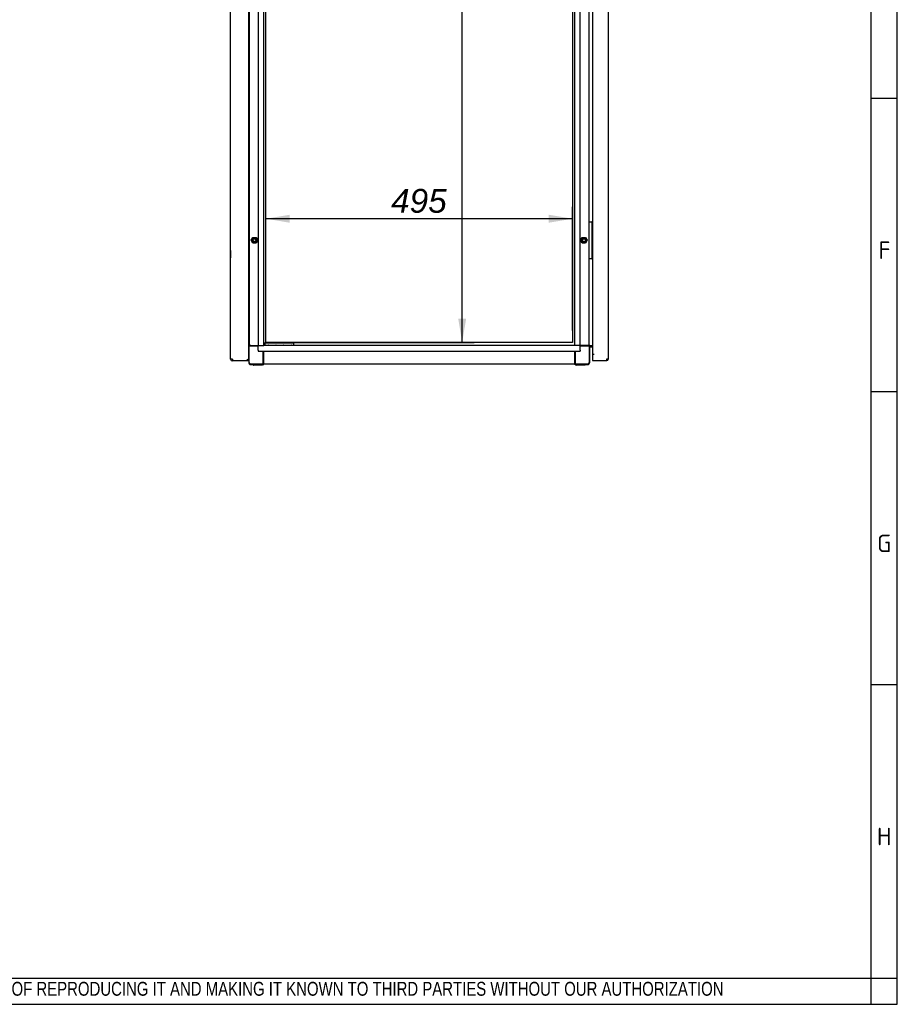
# Paper-space layout 'Layout1' of a CAD drawing. Extents: x 87 to 5769, y 148 to 4026.
# Tile 7 of 10: x 4352 to 5769, y 153 to 1744. Entities that reach past the tile are written whole.
import ezdxf
from ezdxf.lldxf.tags import DXFTag

# ---------------------------------------------------------------- set-up
doc = ezdxf.new("R2010")
doc.units = 0
doc.header["$LTSCALE"] = 14
doc.layers.get('0').update_dxf_attribs({"linetype": 'CONTINUOUS'})
for name, color, linetype in [('_TRANSLATION', 7, 'CONTINUOUS'), ('AE00198_03', 7, 'CONTINUOUS'), ('AE00219_00', 7, 'CONTINUOUS'), ('AE00219_03', 7, 'CONTINUOUS'), ('AE00368_00', 7, 'CONTINUOUS'), ('AE00500_10', 7, 'CONTINUOUS'), ('DEFAULT', 7, 'CONTINUOUS'), ('DV3__TRANSLATION', 7, 'CONTINUOUS'), ('F0000000_08', 7, 'CONTINUOUS'), ('F0000002_97', 7, 'CONTINUOUS'), ('F0000002_98', 7, 'CONTINUOUS'), ('M0000000_06', 7, 'CONTINUOUS'), ('M0000000_29', 7, 'CONTINUOUS'), ('M0000000_39', 7, 'CONTINUOUS'), ('M0000000_57', 7, 'CONTINUOUS'), ('M0000001_25', 7, 'CONTINUOUS')]:
    doc.layers.add(name, color=color, linetype=linetype)
doc.styles.add('SEACAD_ARIAL', font='arial.ttf')
doc.styles.add('SEACAD_ARIALI', font='ariali.ttf')
tags = doc.linetypes.add('CENTER2', pattern=[28.575, 19.05, -3.175, 3.175, -3.175]).pattern_tags.tags
tags[10:11] = [DXFTag(74, 4), DXFTag(75, 0), DXFTag(340, '0'), DXFTag(46, 0.0), DXFTag(50, 0.0), DXFTag(44, 0.0), DXFTag(45, 0.0)]
tags[8:9] = [DXFTag(74, 4), DXFTag(75, 0), DXFTag(340, '0'), DXFTag(46, 0.0), DXFTag(50, 0.0), DXFTag(44, 0.0), DXFTag(45, 0.0)]
tags[6:7] = [DXFTag(74, 4), DXFTag(75, 0), DXFTag(340, '0'), DXFTag(46, 0.0), DXFTag(50, 0.0), DXFTag(44, 0.0), DXFTag(45, 0.0)]
tags[4:5] = [DXFTag(74, 4), DXFTag(75, 0), DXFTag(340, '0'), DXFTag(46, 0.0), DXFTag(50, 0.0), DXFTag(44, 0.0), DXFTag(45, 0.0)]
doc.dimstyles.new('ISO', dxfattribs={"dimtxt": 16.5, "dimasz": 16.5, "dimexe": 8.25, "dimexo": 8.25, "dimgap": 4.125, "dimtad": 1, "dimdec": 1, "dimtxsty": 'SEACAD_ARIAL', "dimblk1": '_SE_FILLED', "dimblk2": '_SE_FILLED', "dimsah": 1, "dimcen": 8.25, "dimazin": 3, "dimtfac": 0.7, "dimtdec": 3, "dimtmove": 0, "dimatfit": 3})

# ---------------------------------------------------------------- blocks, each defined once
blk = doc.blocks.new('DMBLK30')
at = {"layer": '_TRANSLATION', "linetype": 'CONTINUOUS'}
for points in [[(5073.2, 2914.1), (5066.7, 2952.6), (5060.3, 2914.1)], [(5073.2, 1261.1), (5060.3, 1261.1), (5066.7, 1222.6)]]:
    blk.add_hatch(color=7, dxfattribs=at).paths.add_polyline_path(points)
at = {"layer": '_TRANSLATION', "color": 7, "linetype": 'CONTINUOUS'}
for p, q in [((4769.1, 2952.6), (5086, 2952.6)), ((5066.7, 1222.6), (5066.7, 2952.6)), ((4769.1, 1222.6), (5086, 1222.6))]:
    blk.add_line(p, q, dxfattribs=at)
at = {"layer": '_TRANSLATION', "color": 7, "linetype": 'CONTINUOUS', "style": 'SEACAD_ARIALI'}
blk.add_text('1730', height=38.5, rotation=90, dxfattribs=at).set_placement((5057.1, 2027.7))
blk = doc.blocks.new('_SE_FILLED')
at = {"color": 0}
blk.add_line((0, 0), (-1, 0), dxfattribs=at)
blk.add_solid([(0, 0), (-1, -0.1665), (-1, 0.1665), (0, 0)], dxfattribs=at)
blk = doc.blocks.new('DMBLK31')
at = {"layer": '_TRANSLATION', "linetype": 'CONTINUOUS'}
for points in [[(4788.4, 1428.8), (4749.9, 1422.4), (4788.4, 1415.9)], [(5206.4, 1428.8), (5206.4, 1415.9), (5244.9, 1422.4)]]:
    blk.add_hatch(color=7, dxfattribs=at).paths.add_polyline_path(points)
at = {"layer": '_TRANSLATION', "color": 7, "linetype": 'CONTINUOUS'}
for p, q in [((4749.9, 1241.8), (4749.9, 1441.6)), ((5244.9, 1241.8), (5244.9, 1441.6)), ((5244.9, 1422.4), (4749.9, 1422.4))]:
    blk.add_line(p, q, dxfattribs=at)
at = {"layer": '_TRANSLATION', "color": 7, "linetype": 'CONTINUOUS', "style": 'SEACAD_ARIALI'}
blk.add_text('495', height=38.5, dxfattribs=at).set_placement((4952, 1432))

psp = doc.layouts.get("Layout1")

# ---------------------------------------------------------------- linework, layer by layer
at = {"color": 7, "linetype": 'CONTINUOUS'}
for p, q in [((5769.29, 153.43), (5769.29, 4026.24)), ((5769.29, 1616.33), (5726.89, 1616.33)), ((5769.29, 1142.83), (5726.89, 1142.83)), ((5769.29, 669.33), (5726.89, 669.33)), ((87.28, 153.43), (5769.29, 153.43))]:
    psp.add_line(p, q, dxfattribs=at)
at = {"layer": 'AE00198_03', "color": 7, "linetype": 'CONTINUOUS'}
for p, q in [((5277.05, 1415.35), (5276.35, 1415.35)), ((5276.35, 1404.85), (5277.05, 1404.85)), ((5277.05, 1404.85), (5277.05, 1415.35)), ((5277.05, 1370.35), (5276.35, 1370.35)), ((5277.05, 1359.85), (5277.05, 1370.35)), ((5276.35, 1359.85), (5277.05, 1359.85))]:
    psp.add_line(p, q, dxfattribs=at)
for centre, start, end in [((5271.68, 1409.42), 44.85503, 47.82528), ((5271.68, 1410.78), 312.17472, 315.14497), ((5271.68, 1364.42), 44.85503, 47.82528), ((5271.68, 1365.78), 312.17472, 315.14497)]:
    psp.add_arc(centre, 8, start, end, dxfattribs=at)
at = {"layer": 'AE00219_00', "color": 7, "linetype": 'CONTINUOUS'}
for p, q in [((4756.53, 1218.1), (4756.85, 1217.8)), ((4762.85, 1217.8), (4756.85, 1217.8)), ((4756.85, 1217.8), (4756.85, 1217.6)), ((4762.85, 1217.8), (4763.18, 1218.1)), ((4762.85, 1217.6), (4762.85, 1217.8)), ((4781.53, 1218.1), (4781.85, 1217.8)), ((4787.85, 1217.8), (4781.85, 1217.8)), ((4781.85, 1217.8), (4781.85, 1217.6)), ((4787.85, 1217.8), (4788.18, 1218.1)), ((4787.85, 1217.6), (4787.85, 1217.8))]:
    psp.add_line(p, q, dxfattribs=at)
at = {"layer": 'AE00219_03', "color": 7, "linetype": 'CONTINUOUS'}
for p, q in [((4692.65, 1371.1), (4692.65, 1359.1)), ((4692.85, 1371.1), (4692.65, 1371.1)), ((4692.65, 1359.1), (4692.85, 1359.1))]:
    psp.add_line(p, q, dxfattribs=at)
at = {"layer": 'AE00368_00', "color": 7, "linetype": 'CONTINUOUS'}
for p, q in [((4749.65, 1218.1), (4749.65, 1217.6)), ((4770.05, 1217.6), (4770.05, 1218.1)), ((4774.65, 1218.1), (4774.65, 1217.6)), ((4795.05, 1218.1), (4794.35, 1218.1)), ((4795.05, 1217.6), (4795.05, 1218.1))]:
    psp.add_line(p, q, dxfattribs=at)
for centre, start, end in [((4753.45, 1217.4), 16.60155, 90), ((4766.25, 1217.4), 90, 163.39845), ((4778.45, 1217.4), 16.60155, 90), ((4791.25, 1217.4), 90, 163.39845)]:
    psp.add_arc(centre, 0.7, start, end, dxfattribs=at)
at = {"layer": 'AE00500_10', "color": 7, "linetype": 'CONTINUOUS'}
for p, q in [((4722.35, 1414.8), (4722.85, 1414.8)), ((4722.85, 1405.4), (4722.35, 1405.4)), ((4725.94, 1387.62), (4728.63, 1392.27)), ((4728.63, 1382.92), (4725.94, 1387.57)), ((4727.02, 1387.6), (4729.19, 1391.35)), ((4729.19, 1383.85), (4727.02, 1387.6)), ((4728.67, 1392.3), (4734.04, 1392.3)), ((4729.19, 1391.35), (4733.52, 1391.35)), ((4733.52, 1383.85), (4729.19, 1383.85)), ((4733.52, 1391.35), (4735.68, 1387.6)), ((4735.68, 1387.6), (4733.52, 1383.85)), ((4734.08, 1392.27), (4736.77, 1387.62)), ((4736.77, 1387.57), (4734.08, 1382.92)), ((5257.94, 1387.62), (5260.63, 1392.27)), ((5260.63, 1382.92), (5257.94, 1387.57)), ((5259.02, 1387.6), (5261.19, 1391.35)), ((5261.19, 1383.85), (5259.02, 1387.6)), ((5260.67, 1392.3), (5266.04, 1392.3)), ((5261.19, 1391.35), (5265.52, 1391.35)), ((5265.52, 1383.85), (5261.19, 1383.85)), ((5265.52, 1391.35), (5267.68, 1387.6)), ((5267.68, 1387.6), (5265.52, 1383.85)), ((5266.08, 1392.27), (5268.77, 1387.62)), ((5268.77, 1387.57), (5266.08, 1382.92)), ((4722.35, 1369.8), (4722.85, 1369.8)), ((4734.04, 1382.9), (4728.67, 1382.9)), ((5266.04, 1382.9), (5260.67, 1382.9)), ((4722.85, 1360.4), (4722.35, 1360.4))]:
    psp.add_line(p, q, dxfattribs=at)
for centre in [(4731.35, 1387.6), (5263.35, 1387.6)]:
    psp.add_circle(centre, 2.46, dxfattribs=at)
for centre, radius, start, end in [((4725.98, 1387.6), 0.05, 150, 210), ((4731.35, 1387.6), 3, 75, 15), ((4728.67, 1392.25), 0.05, 90, 150), ((4734.04, 1392.25), 0.05, 30, 90), ((4736.72, 1387.6), 0.05, 330, 30), ((5257.98, 1387.6), 0.05, 150, 210), ((5263.35, 1387.6), 3, 75, 15), ((5260.67, 1392.25), 0.05, 90, 150), ((5266.04, 1392.25), 0.05, 30, 90), ((5268.72, 1387.6), 0.05, 330, 30), ((4728.67, 1382.95), 0.05, 210, 270), ((4734.04, 1382.95), 0.05, 270, 330), ((5260.67, 1382.95), 0.05, 210, 270), ((5266.04, 1382.95), 0.05, 270, 330)]:
    psp.add_arc(centre, radius, start, end, dxfattribs=at)
at = {"layer": 'DEFAULT', "color": 7, "linetype": 'CONTINUOUS'}
for p, q in [((5726.89, 153.43), (5726.89, 4026.24)), ((87.28, 195.83), (5769.29, 195.83))]:
    psp.add_line(p, q, dxfattribs=at)
at = {"layer": 'DV3__TRANSLATION', "color": 7, "linetype": 'CENTER2'}
for p, q in [((4749.85, 1222.6), (4749.85, 2952.6)), ((5244.85, 2952.6), (5244.85, 1222.6)), ((5244.85, 1222.6), (4749.85, 1222.6))]:
    psp.add_line(p, q, dxfattribs=at)
at = {"layer": 'F0000000_08', "color": 7, "linetype": 'CONTINUOUS'}
for p, q in [((5271.85, 1358.1), (5271.85, 1417.1)), ((5272.35, 1417.6), (5272.85, 1417.6)), ((5272.85, 1417.6), (5275.35, 1417.6)), ((5275.35, 1417.6), (5275.85, 1417.6)), ((5275.85, 1417.6), (5275.95, 1417.6)), ((5276.1, 1417.6), (5275.95, 1417.6)), ((5276.35, 1417.1), (5276.35, 1358.1)), ((5276.5, 1417.4), (5277.35, 1416.26)), ((5272.85, 1357.6), (5272.35, 1357.6)), ((5275.35, 1357.6), (5272.85, 1357.6)), ((5275.85, 1357.6), (5275.35, 1357.6)), ((5275.95, 1357.6), (5275.85, 1357.6)), ((5277.35, 1358.93), (5276.5, 1357.8))]:
    psp.add_line(p, q, dxfattribs=at)
for centre, start, end in [((5272.35, 1417.1), 90, 180), ((5275.85, 1417.1), 0, 90), ((5276.1, 1417.1), 36.8699, 90), ((5272.35, 1358.1), 180, 270), ((5275.85, 1358.1), 270, 0), ((5276.1, 1358.1), 270, 323.1301)]:
    psp.add_arc(centre, 0.5, start, end, dxfattribs=at)
at = {"layer": 'F0000002_97', "color": 7, "linetype": 'CONTINUOUS'}
for p, q in [((4692.85, 1195.4), (4692.85, 2979.8)), ((4722.35, 1194.1), (4722.35, 2981.1)), ((4695.65, 1195.4), (4692.85, 1195.4)), ((4720.85, 1194.1), (4719.55, 1195.4)), ((4720.85, 1194.1), (4719.55, 1195.4)), ((4720.85, 1192.6), (4720.85, 1194.1)), ((4722.35, 1194.1), (4720.85, 1194.1)), ((4722.35, 1194.1), (4720.85, 1194.1)), ((4722.35, 1192.6), (4722.35, 1194.1)), ((4695.65, 1192.6), (4695.67, 1192.6)), ((4720.85, 1192.6), (4695.67, 1192.6)), ((4722.35, 1192.6), (4720.85, 1192.6))]:
    psp.add_line(p, q, dxfattribs=at)
for centre, radius, start, end in [((4695.65, 1195.4), 2.8, 180, 270), ((4869.65, 1195.24), 174, 179.94822, 180.87028)]:
    psp.add_arc(centre, radius, start, end, dxfattribs=at)
at = {"layer": 'F0000002_98', "color": 7, "linetype": 'CONTINUOUS'}
for p, q in [((5302.85, 1195.9), (5302.85, 2979.3)), ((5277.35, 2972.1), (5277.35, 1203.1)), ((5279.6, 1203.1), (5277.35, 1203.1)), ((5279.65, 1203.09), (5277.35, 1203.09)), ((5277.35, 1203.09), (5277.35, 1195.9)), ((5277.35, 1195.9), (5277.35, 1193.1)), ((5277.35, 1193.1), (5300.03, 1193.1)), ((5279.6, 1203.1), (5279.65, 1203.1)), ((5279.65, 1203.1), (5279.65, 1203.09)), ((5300.05, 1193.1), (5300.03, 1193.1)), ((5300.05, 1195.9), (5302.85, 1195.9))]:
    psp.add_line(p, q, dxfattribs=at)
for centre, radius, start, end in [((5126.06, 1195.74), 174, 359.12972, 0.05178), ((5300.05, 1195.9), 2.8, 270.00213, 359.99787)]:
    psp.add_arc(centre, radius, start, end, dxfattribs=at)
at = {"layer": 'M0000000_06', "color": 7, "linetype": 'CONTINUOUS'}
for p, q in [((4725.35, 1217.6), (4722.35, 1217.6)), ((4725.35, 1216.6), (4722.35, 1216.6)), ((4722.85, 1190.1), (4722.85, 1216.6)), ((4725.35, 1217.6), (4737.35, 1217.6)), ((4737.35, 1216.6), (4725.35, 1216.6)), ((5269.35, 1217.6), (5257.35, 1217.6)), ((5269.35, 1216.6), (5257.35, 1216.6)), ((5272.6, 1217.6), (5269.35, 1217.6)), ((5272.6, 1216.6), (5269.35, 1216.6)), ((5271.85, 1216.6), (5271.85, 1190.1)), ((5272.6, 1216.6), (5272.6, 1217.6)), ((5272.6, 1190.1), (5272.6, 1216.6)), ((4722.1, 1194.1), (4722.1, 1194.1)), ((4745.35, 1190.1), (4745.35, 1208.6)), ((4746.35, 1190.1), (4746.35, 1208.6)), ((5248.35, 1208.6), (5248.35, 1190.1)), ((5249.35, 1208.6), (5249.35, 1190.1)), ((4722.1, 1192.6), (4722.1, 1190.1)), ((4745.35, 1187.6), (4725.35, 1187.6)), ((4725.35, 1186.85), (4729.35, 1186.85)), ((4729.35, 1185.85), (4729.35, 1187.6)), ((4731.35, 1185.6), (4729.6, 1185.6)), ((4742.35, 1185.6), (4731.35, 1185.6)), ((4744.1, 1185.6), (4742.35, 1185.6)), ((4744.35, 1185.85), (4744.35, 1187.6)), ((4744.35, 1186.85), (4745.35, 1186.85)), ((4745.35, 1186.85), (4745.35, 1190.1)), ((4745.35, 1186.85), (4746.35, 1186.85)), ((4746.35, 1186.85), (4746.35, 1190.1)), ((5248.35, 1190.1), (5248.35, 1186.85)), ((5249.35, 1186.85), (5248.35, 1186.85)), ((5249.35, 1190.1), (5249.35, 1186.85)), ((5269.35, 1187.6), (5249.35, 1187.6)), ((5249.35, 1186.85), (5250.35, 1186.85)), ((5250.35, 1185.85), (5250.35, 1187.6)), ((5252.35, 1185.6), (5250.6, 1185.6)), ((5263.35, 1185.6), (5252.35, 1185.6)), ((5265.1, 1185.6), (5263.35, 1185.6)), ((5265.35, 1185.85), (5265.35, 1187.6)), ((5265.35, 1186.85), (5269.35, 1186.85))]:
    psp.add_line(p, q, dxfattribs=at)
for centre, radius, start, end in [((4725.35, 1190.1), 3.25, 180, 270), ((4725.35, 1190.1), 2.5, 180, 270), ((4729.6, 1185.85), 0.25, 180, 270), ((4744.1, 1185.85), 0.25, 270, 0), ((5250.6, 1185.85), 0.25, 180, 270), ((5265.1, 1185.85), 0.25, 270, 0), ((5269.35, 1190.1), 2.5, 270, 0), ((5269.35, 1190.1), 3.25, 270, 0)]:
    psp.add_arc(centre, radius, start, end, dxfattribs=at)
at = {"layer": 'M0000000_29', "color": 7, "linetype": 'CONTINUOUS'}
for p, q in [((4722.85, 2957.6), (4722.85, 1217.6)), ((4737.35, 2957.6), (4737.35, 1217.6)), ((4746.35, 1217.6), (4746.35, 2957.6)), ((5248.35, 2957.6), (5248.35, 1217.6)), ((5257.35, 1217.6), (5257.35, 2957.6)), ((5271.85, 1417.1), (5271.85, 1783.1)), ((5271.85, 1217.6), (5271.85, 1358.1)), ((4738.6, 1217.6), (4737.35, 1217.6)), ((4738.6, 1217.6), (4742.65, 1217.6)), ((4742.65, 1217.6), (4746.35, 1217.6)), ((5252.05, 1217.6), (5248.35, 1217.6)), ((5256.1, 1217.6), (5252.05, 1217.6)), ((5257.35, 1217.6), (5256.1, 1217.6)), ((5272.6, 1217.6), (5273.15, 1217.6)), ((5273.15, 1217.6), (5277.35, 1217.6))]:
    psp.add_line(p, q, dxfattribs=at)
at = {"layer": 'M0000000_39', "color": 7, "linetype": 'CONTINUOUS'}
for p, q in [((4737.35, 1213.9), (4737.35, 1217.6)), ((4737.35, 1209.85), (4737.35, 1213.9)), ((4737.35, 1209.85), (4737.35, 1208.6)), ((5248.35, 1217.6), (4746.35, 1217.6)), ((5257.35, 1213.9), (5257.35, 1217.6)), ((5257.35, 1209.85), (5257.35, 1213.9)), ((5257.35, 1209.85), (5257.35, 1208.6)), ((4737.35, 1208.6), (5257.35, 1208.6)), ((5248.35, 1187.6), (4746.35, 1187.6))]:
    psp.add_line(p, q, dxfattribs=at)
at = {"layer": 'M0000000_57', "color": 7, "linetype": 'CONTINUOUS'}
for p, q in [((4748.35, 1221.1), (4746.35, 1221.1)), ((4747.85, 1220.6), (4747.85, 1218.6)), ((4747.88, 1218.1), (4748.35, 1218.1)), ((4752.85, 1221.1), (4748.35, 1221.1)), ((4748.35, 1218.1), (4752.85, 1218.1)), ((4789.85, 1221.1), (4752.85, 1221.1)), ((4752.85, 1218.1), (4789.85, 1218.1)), ((4794.35, 1221.1), (4789.85, 1221.1)), ((4789.85, 1218.1), (4794.35, 1218.1)), ((4794.85, 1218.6), (4794.85, 1220.6)), ((4794.85, 1218.1), (4794.85, 1218.6))]:
    psp.add_line(p, q, dxfattribs=at)
for centre, start, end in [((4748.35, 1220.6), 90, 180), ((4748.35, 1218.6), 180, 270), ((4794.35, 1220.6), 0, 90), ((4794.35, 1218.6), 270, 0)]:
    psp.add_arc(centre, 0.5, start, end, dxfattribs=at)
at = {"layer": 'M0000001_25', "color": 7, "linetype": 'CONTINUOUS'}
for p, q in [((5273.85, 1216.4), (5272.6, 1216.4)), ((5273.85, 1216.4), (5273.85, 1217.6)), ((5277.35, 1216.4), (5273.85, 1216.4)), ((5273.85, 1216.3), (5277.35, 1216.3)), ((5273.85, 1215.1), (5273.85, 1216.3)), ((5277.35, 1215.1), (5273.85, 1215.1))]:
    psp.add_line(p, q, dxfattribs=at)
for radius, end in [(3.2, 112.99339), (2, 128.68219)]:
    psp.add_arc((5273.85, 1213.1), radius, 90, end, dxfattribs=at)

# ---------------------------------------------------------------- texts
for s, insert, char_height, width, attachment_point in [('{\\fSolid Edge ANSI|b0||i0||c0|p34;\\C7;\\H28.26868817;\\W1.;F}', (5748.57, 1357.35), 28.2687, 31.8024, 8), ('{\\fSolid Edge ANSI|b0||i0||c0|p34;\\C7;\\H28.26868817;\\W1.;G}', (5748.21, 883.85), 28.2687, 36.2194, 8), ('{\\fSolid Edge ANSI|b0||i0||c0|p34;\\C7;\\H28.26868817;\\W1.;H}', (5748.23, 410.35), 28.2687, 37.9862, 8), ('{\\fArial Narrow|b0||i0||c0|p34;\\C7;\\H22.40000013;\\W0.94;IN ACCORDANCE WITH THE LAW, WE RESERVE THE OWNERSHIP OF THIS DESIGN WITH THE PROHIBITION OF REPRODUCING IT AND MAKING IT KNOWN TO THIRD PARTIES WITHOUT OUR AUTHORIZATION}', (3075.63, 163.13), 22.4, 2547.94, 7)]:
    psp.add_mtext(s, dxfattribs=dict(insert=insert, char_height=char_height, width=width, attachment_point=attachment_point))

# ---------------------------------------------------------------- dimensions: what is measured, and where the dimension line sits
at = {"layer": '_TRANSLATION', "color": 7, "linetype": 'CONTINUOUS'}
dim = psp.add_linear_dim(base=(5066.74, 1222.6), p1=(4749.85, 1222.6), p2=(4749.85, 2952.6), angle=90, text='\\A1;<>', dimstyle='ISO', override={"dimtxt": 38.5, "dimasz": 38.5, "dimexe": 19.25, "dimexo": 19.25, "dimgap": 9.625, "dimcen": 19.25}, dxfattribs=at)
dim.commit()
dim.dimension.update_dxf_attribs({"geometry": 'DMBLK30', "text_midpoint": (5066.74, 2087.6), "dimtype": 161})
dim = psp.add_linear_dim(base=(4749.85, 1422.36), p1=(5244.85, 1222.6), p2=(4749.85, 1222.6), text='\\A1;<>', dimstyle='ISO', override={"dimtxt": 38.5, "dimasz": 38.5, "dimexe": 19.25, "dimexo": 19.25, "dimgap": 9.625, "dimcen": 19.25}, dxfattribs=at)
dim.commit()
dim.dimension.update_dxf_attribs({"geometry": 'DMBLK31', "text_midpoint": (4997.35, 1422.36), "dimtype": 160})

doc.saveas('drawing.dxf')
